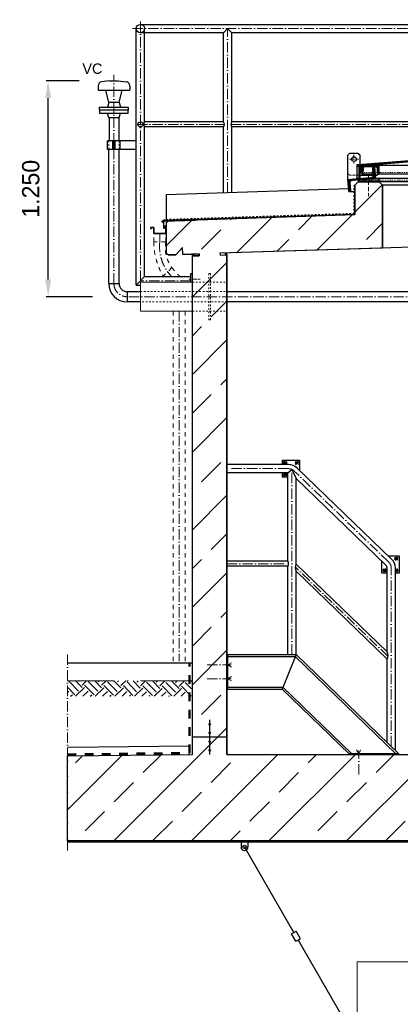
# Model space of a CAD drawing. Header units: millimetres. Extents: x -48448 to 452754, y -13941 to 17062.
# Tile 48 of 256: x -9190 to -6988, y 1634 to 7333. Entities that reach past the tile are written whole.
import ezdxf

# ---------------------------------------------------------------- set-up
doc = ezdxf.new("R2010")
doc.units = ezdxf.units.MM
doc.linetypes.add('ACAD_ISO10W100', pattern=[18, 12, -3, 0, -3])
doc.linetypes.add('JIS_02_1.0', pattern=[2, 1, -1])
doc.layers.add('Bemaßung', color=7, linetype='Continuous', lineweight=13)
doc.layers.add('Beschriftung', color=7, linetype='Continuous')
doc.styles.add('LBB3.5M1000', font='isocp.shx', dxfattribs={"height": 3.5})
doc.dimstyles.new('DIN', dxfattribs={"dimtxt": 2.5, "dimasz": 2.5, "dimexe": 1.25, "dimexo": 0.625, "dimtad": 1, "dimtih": 1, "dimdec": 4, "dimdsep": 46, "dimlunit": 6, "dimtxsty": 'Standard', "dimcen": 2.5, "dimadec": 0, "dimazin": 0, "dimtfac": 1, "dimtdec": 4, "dimtmove": 0, "dimatfit": 3, "dimfxl": 0, "dimtvp": 1, "dimtolj": 1, "dimtzin": 0, "dimarcsym": 0})
pattern_1 = [(45, (134185.1, 41129.55), (-224.5064, 224.5064), []), (45, (134409.62, 41129.55), (-224.5064, 224.5064), [158.75, -79.375])]

# ---------------------------------------------------------------- blocks, each defined once
blk = doc.blocks.new('*D38')
at = {"layer": 'Bemaßung', "color": 0, "lineweight": -2, "transparency": 16777216}
for p, q in [((-8844.8, 6979.8), (-9037.6, 6979.8)), ((-9025.1, 5829.8), (-9025.1, 6879.8)), ((-8768.8, 5729.8), (-9037.6, 5729.8))]:
    blk.add_line(p, q, dxfattribs=at)
at = {"layer": 'Bemaßung', "color": 0, "transparency": 16777216}
for points in [[(-9041.7, 6879.8), (-9008.4, 6879.8), (-9025.1, 6979.8)], [(-9041.7, 5829.8), (-9008.4, 5829.8), (-9025.1, 5729.8)]]:
    blk.add_solid(points, dxfattribs=at)
at = {"layer": 'DEFPOINTS', "color": 0, "transparency": 16777216}
for p in [(-9025.1, 6979.8), (-8644.8, 6979.8), (-8568.8, 5729.8)]:
    blk.add_point(p, dxfattribs=at)
at = {"layer": 'Bemaßung', "color": 0, "transparency": 16777216, "insert": (-9125.5, 6354.8), "char_height": 100, "attachment_point": 5, "rotation": 90}
blk.add_mtext('\\A1;1.250', dxfattribs=at)

msp = doc.modelspace()

# ---------------------------------------------------------------- hatches: boundary and pattern name
h = msp.add_hatch()
h.set_pattern_fill('ANSI31', color=256)
h.set_pattern_definition([(45, (102925.6535, 60982.2733), (-2.24506403, 2.24506403), [])])
edge = h.paths.add_edge_path()
edge.add_line((-5970.932, 6487.126), (-5970.932, 6449.433))
edge.add_line((-5970.932, 6449.433), (-5965.932, 6449.433))
edge.add_line((-5965.932, 6449.433), (-5965.932, 6487.509))
edge.add_arc((-5973.432, 6487.509), 7.5, 360, 445.426079)
edge.add_line((-5972.834, 6494.985), (-6590.334, 6544.385))
edge.add_arc((-6590.932, 6536.909), 7.5, 445.426079, 454.573921)
edge.add_line((-6591.53, 6544.385), (-7209.03, 6494.985))
edge.add_arc((-7208.432, 6487.509), 7.5, 454.573921, 540)
edge.add_line((-7215.932, 6487.509), (-7215.932, 6449.433))
edge.add_line((-7215.932, 6449.433), (-7210.932, 6449.433))
edge.add_line((-7210.932, 6449.433), (-7210.932, 6487.126))
edge.add_arc((-7208.432, 6487.126), 2.5, 454.610649, 540, ccw=False)
edge.add_line((-7208.633, 6489.618), (-6591.535, 6539.384))
edge.add_arc((-6590.932, 6531.908), 7.5, 445.389351, 454.610649, ccw=False)
edge.add_line((-6590.329, 6539.384), (-5973.231, 6489.618))
edge.add_arc((-5973.432, 6487.126), 2.5, 360, 445.389351, ccw=False)
at = {"lineweight": 13}
h = msp.add_hatch(dxfattribs=at)
h.set_pattern_fill('ANSI33', color=256, scale=50, style=0)
h.paths.add_polyline_path([(-8285.877, 5973.158), (-8330.854, 5971.707), (-8341.171, 5981.38), (-8341.171, 6158.475), (-8331.502, 6168.789), (-7250.932, 6206.651), (-7250.932, 6375.37), (-7230.932, 6395.37), (-7110.932, 6395.37), (-7090.932, 6375.37), (-7090.932, 6011.709), (-8031.235, 5981.374), (-8030.911, 5971.379), (-7990.932, 5972.669), (-7990.932, 3079.77), (-4190.932, 3079.77), (-4190.932, 6095.262), (-4150.953, 6096.551), (-4151.275, 6106.546), (-6090.932, 6043.97), (-6090.932, 6375.37), (-6070.932, 6395.37), (-5950.932, 6395.37), (-5930.932, 6375.37), (-5930.932, 6249.236), (-4053.74, 6309.797), (-4043.407, 6320.13), (-4043.407, 6450.345), (-4033.215, 6460.537), (-3853.402, 6466.338), (-3843.407, 6456.343), (-3843.407, 6126.484), (-3853.079, 6116.166), (-3898.056, 6114.715), (-3939.325, 6153.405), (-3938.035, 6113.426), (-4030.911, 6110.429), (-4030.589, 6100.434), (-3990.932, 6101.714), (-3990.932, 3079.77), (-3120.707, 3069.974), (-3120.597, 2579.77), (-8913.67, 2579.77), (-8913.67, 3071.634), (-8190.932, 3079.77), (-8190.932, 5966.216), (-8150.953, 5967.506), (-8151.275, 5977.501), (-8245.898, 5974.448), (-8247.188, 6014.427)])
h = msp.add_hatch(dxfattribs=at)
h.set_pattern_fill('ANSI31', color=256, angle=-4.763642)
h.set_pattern_definition([(40.2363583, (104700.662, 53213.6067), (-2.05086662, 2.42375146), [])])
edge = h.paths.add_edge_path()
edge.add_line((-7142.571, 6482.976), (-7137.09, 6483.433))
edge.add_line((-7137.09, 6483.433), (-7131.277, 6413.674))
edge.add_line((-7131.277, 6413.674), (-7268.801, 6402.214))
edge.add_arc((-7267.887, 6391.252), 11, 454.763642, 544.763642)
edge.add_line((-7278.849, 6390.339), (-7275.112, 6345.494))
edge.add_arc((-7280.593, 6345.037), 5.5, 274.763642, 364.763642, ccw=False)
edge.add_line((-7280.136, 6339.556), (-7285.617, 6339.1))
edge.add_line((-7285.617, 6339.1), (-7291.43, 6408.858))
edge.add_line((-7291.43, 6408.858), (-7153.907, 6420.318))
edge.add_arc((-7154.821, 6431.28), 11, 274.763642, 364.763642)
edge.add_line((-7143.859, 6432.193), (-7147.596, 6477.038))
edge.add_arc((-7142.115, 6477.495), 5.5, 454.763642, 544.763642, ccw=False)
h = msp.add_hatch(dxfattribs=at)
h.set_pattern_fill('ANSI31', color=256, angle=90)
h.set_pattern_definition([(135, (102082.5107, 60982.2733), (-2.24506403, -2.24506403), [])])
edge = h.paths.add_edge_path()
edge.add_arc((-7128.932, 6474.933), 8.5, 363.62853, 450, ccw=False)
edge.add_line((-7120.449, 6475.471), (-7118.416, 6443.414))
edge.add_arc((-7114.175, 6443.683), 4.25, 183.62853, 270)
edge.add_line((-7114.175, 6439.433), (-7110.932, 6439.433))
edge.add_line((-7110.932, 6439.433), (-7110.932, 6486.883))
edge.add_arc((-7113.482, 6486.883), 2.55, 360, 450)
edge.add_line((-7113.482, 6489.433), (-7208.382, 6489.433))
edge.add_arc((-7208.382, 6486.883), 2.55, 450, 540)
edge.add_line((-7210.932, 6486.883), (-7210.932, 6439.433))
edge.add_line((-7210.932, 6439.433), (-7207.689, 6439.433))
edge.add_arc((-7207.689, 6443.683), 4.25, 270, 356.37147)
edge.add_line((-7203.448, 6443.414), (-7201.415, 6475.471))
edge.add_arc((-7192.932, 6474.933), 8.5, 450, 536.37147, ccw=False)
edge.add_line((-7192.932, 6483.433), (-7128.932, 6483.433))
h = msp.add_hatch()
h.set_pattern_fill('AR-SAND', color=256, scale=0.1)
h.set_pattern_definition([(37.5, (101643.925, 60974.2106), (-0.16000313, 4.89413237), [0, -3.8608, 0, -4.318, 0, -4.1275]), (7.5, (101643.925, 60974.2106), (4.49523283, 7.168251), [0, -2.0828, 0, -3.4798, 0, -1.3335]), (327.5, (101640.801, 60974.2106), (7.9099237, 0.01437185), [0, -1.27, 0, -4.572, 0, -5.969]), (317.5, (101640.801, 60974.2106), (7.63556452, 2.22929323), [0, -0.635, 0, -2.9972, 0, -3.429])])
h.paths.add_polyline_path([(-7110.932, 6395.37), (-7230.932, 6395.37), (-7230.932, 6405.37), (-7110.932, 6415.37)])
h = msp.add_hatch(color=256)
h.dxf.hatch_style = 1
h.paths.add_polyline_path([(-8190.932, 5976.222), (-8180.937, 5976.544), (-8180.615, 5966.549), (-8190.932, 5966.216)])
h = msp.add_hatch(color=256)
h.dxf.hatch_style = 1
h.paths.add_polyline_path([(-8001.249, 5982.341), (-7990.932, 5982.674), (-7990.932, 5972.669), (-8000.927, 5972.346)])
h = msp.add_hatch()
h.set_pattern_fill('EARTH', color=256, scale=12.5, angle=44.355047, style=0)
h.set_pattern_definition([(44.35505, (40301.07, -102.33), (1.26356, 112.24609), [79.375, -79.375]), (44.35505, (40280.26, -81.05), (1.26356, 112.24609), [79.375, -79.375]), (44.35505, (40259.45, -59.77), (1.26356, 112.24609), [79.375, -79.375]), (134.35505, (40259.61, -45.74), (-112.24609, 1.26356), [79.375, -79.375]), (134.35505, (40280.89, -24.93), (-112.24609, 1.26356), [79.375, -79.375]), (134.35505, (40302.17, -4.12), (-112.24609, 1.26356), [79.375, -79.375])])
h.paths.add_polyline_path([(-8913.67, 3506.437), (-8913.67, 3416.843), (-8196.347, 3416.843), (-8196.347, 3506.437)])
h = msp.add_hatch(dxfattribs=at)
h.set_pattern_fill('ANSI33', color=256, scale=50, style=0)
h.set_pattern_definition(pattern_1)
h.paths.add_polyline_path([(-8095.932, 3254.943, 1), (-8085.932, 3254.943, 1)], flags=17)
h = msp.add_hatch(dxfattribs=at)
h.set_pattern_fill('ANSI33', color=256, scale=50, style=0)
h.set_pattern_definition([(45, (134185.1, 41179.55), (-224.5064, 224.5064), []), (45, (134409.62, 41179.55), (-224.5064, 224.5064), [158.75, -79.375])])
h.paths.add_polyline_path([(-8095.932, 3254.943, 1), (-8085.932, 3254.943, 1)], flags=17)
h = msp.add_hatch(dxfattribs=at)
h.set_pattern_fill('ANSI33', color=256, scale=50, style=0)
h.set_pattern_definition(pattern_1)
h.paths.add_polyline_path([(-8095.932, 3204.943, 1), (-8085.932, 3204.943, 1)], flags=17)
h = msp.add_hatch(dxfattribs=at)
h.set_pattern_fill('ANSI33', color=256, scale=50, style=0)
h.set_pattern_definition([(45, (134185.1, 41079.2), (-224.5064, 224.5064), []), (45, (134409.62, 41079.2), (-224.5064, 224.5064), [158.75, -79.375])])
h.paths.add_polyline_path([(-8095.932, 3154.597, 1), (-8085.932, 3154.597, 1)], flags=17)
h = msp.add_hatch(dxfattribs=at)
h.set_pattern_fill('ANSI33', color=256, scale=50, style=0)
h.set_pattern_definition([(45, (134185.1, 41029.2), (-224.5064, 224.5064), []), (45, (134409.62, 41029.2), (-224.5064, 224.5064), [158.75, -79.375])])
h.paths.add_polyline_path([(-8095.932, 3104.597, 1), (-8085.932, 3104.597, 1)], flags=17)

# ---------------------------------------------------------------- linework, layer by layer
at = {"linetype": 'ACAD_ISO10W100', "lineweight": 18, "ltscale": 5}
for p, q in [((-8491.171, 5821.852), (-8491.171, 7333.486)), ((-8537.236, 7282.421), (-5455.191, 7282.421)), ((-7986.673, 6332.993), (-7986.673, 7282.421)), ((-8644.784, 5805.77), (-8644.784, 7013.666)), ((-8511.033, 6727.421), (-8005.639, 6727.421)), ((-7967.706, 6727.421), (-6745.639, 6727.421)), ((-8200.932, 5821.852), (-8491.171, 5821.852)), ((-6516.8, 5729.77), (-8568.784, 5729.77)), ((-7634.577, 4734.631), (-7990.932, 4734.631)), ((-7615.082, 3658.77), (-7615.082, 4730.522)), ((-7054.847, 4194.014), (-7601.037, 4721.087)), ((-7990.932, 4184.62), (-7634.048, 4184.62)), ((-7058.185, 3647.214), (-7596.103, 4166.305)), ((-7040.087, 3127.205), (-7040.087, 4159.258)), ((-8105.744, 3598.77), (-7967.046, 3598.77)), ((-7963.925, 3611.476), (-7985.932, 3598.77)), ((-7985.932, 3598.77), (-7963.925, 3586.064)), ((-8105.744, 3518.77), (-7967.046, 3518.77)), ((-7985.932, 3518.77), (-7963.925, 3531.476)), ((-7963.925, 3506.064), (-7985.932, 3518.77)), ((-7228.39, 3084.77), (-7241.096, 3106.777)), ((-7215.684, 3106.777), (-7228.39, 3084.77)), ((-7228.39, 2964.958), (-7228.39, 3103.656))]:
    msp.add_line(p, q, dxfattribs=at)
for p, q in [((-8491.171, 7306.571), (-3693.407, 7306.571)), ((-8515.321, 5797.702), (-8515.321, 7282.421)), ((-8010.823, 7258.271), (-8491.171, 7258.271)), ((-8467.021, 6742.371), (-8467.021, 7282.421)), ((-8010.823, 7258.271), (-7986.673, 7282.421)), ((-8010.823, 6742.371), (-8010.823, 7258.271)), ((-7986.673, 7282.421), (-7962.523, 7258.271)), ((-6750.823, 7258.271), (-7962.523, 7258.271)), ((-7962.523, 6742.371), (-7962.523, 7258.271)), ((-8671.021, 6632.738), (-8671.021, 6764.77)), ((-8614.634, 6632.738), (-8614.634, 6764.77)), ((-8010.823, 6742.371), (-8467.021, 6742.371)), ((-6750.823, 6742.371), (-7962.523, 6742.371)), ((-8467.021, 5846.002), (-8467.021, 6712.471)), ((-8010.823, 6712.471), (-8467.021, 6712.471)), ((-8010.823, 6332.214), (-8010.823, 6712.471)), ((-6750.823, 6712.471), (-7962.523, 6712.471)), ((-7962.523, 6333.772), (-7962.523, 6712.471)), ((-8674.934, 5805.77), (-8674.934, 6582.738)), ((-8614.634, 5805.77), (-8614.634, 6582.738)), ((-7290.932, 6549.433), (-7280.932, 6559.433)), ((-7290.932, 6549.433), (-7280.932, 6559.433)), ((-7230.932, 6559.433), (-7280.932, 6559.433)), ((-7230.932, 6559.433), (-7280.932, 6559.433)), ((-7230.932, 6559.433), (-7220.932, 6549.433)), ((-7230.932, 6559.433), (-7220.932, 6549.433)), ((-7290.932, 6408.899), (-7290.932, 6549.433)), ((-7290.932, 6408.899), (-7290.932, 6549.433)), ((-7220.932, 6423.524), (-7220.932, 6549.433)), ((-7220.932, 6414.733), (-7220.932, 6549.433)), ((-7226.932, 6484.433), (-7236.932, 6484.433)), ((-7220.932, 6483.433), (-7215.932, 6483.433)), ((-6068.382, 6489.433), (-7113.482, 6489.433)), ((-7230.932, 6395.37), (-7250.932, 6375.37)), ((-5950.932, 6395.37), (-7230.932, 6395.37)), ((-7144.462, 6439.433), (-7210.932, 6439.433)), ((-6048.44, 6439.433), (-7120.617, 6439.433)), ((-7110.932, 6395.37), (-7090.932, 6375.37)), ((-8341.171, 6321.557), (-7286.989, 6355.566)), ((-7285.617, 6339.1), (-7250.932, 6339.1)), ((-7250.932, 6375.37), (-7250.932, 6278.271)), ((-7250.932, 6339.1), (-7250.932, 6206.651)), ((-7090.932, 6011.709), (-7090.932, 6375.37)), ((-6090.932, 6375.37), (-7090.932, 6375.37)), ((-8341.171, 6174.48), (-8341.171, 6321.557)), ((-8341.171, 6158.475), (-8331.499, 6168.792)), ((-8341.171, 5981.38), (-8341.171, 6158.475)), ((-8311.311, 6169.44), (-8311.408, 6172.439)), ((-8309.699, 6165.988), (-8310.022, 6175.988)), ((-8308.313, 6169.537), (-8308.409, 6172.536)), ((-8249.809, 6171.425), (-8249.906, 6174.423)), ((-8248.197, 6167.972), (-8248.519, 6177.972)), ((-8246.811, 6171.521), (-8246.907, 6174.52)), ((-7250.932, 6206.651), (-8237.303, 6174.83)), ((-8190.49, 6173.338), (-8190.587, 6176.337)), ((-8188.878, 6169.886), (-8189.2, 6179.886)), ((-8187.491, 6173.435), (-8187.588, 6176.433)), ((-4151.275, 6106.546), (-8031.235, 5981.374)), ((-8247.188, 6014.427), (-8285.877, 5973.158)), ((-8245.898, 5974.448), (-8247.188, 6014.427)), ((-8341.171, 5981.38), (-8330.854, 5971.707)), ((-8330.854, 5971.707), (-8285.877, 5973.158)), ((-8245.898, 5974.448), (-8190.932, 5976.222)), ((-8190.932, 5976.222), (-8151.275, 5977.501)), ((-8190.932, 3079.77), (-8190.932, 5976.222)), ((-8150.953, 5967.506), (-8190.932, 5966.216)), ((-8180.937, 5976.544), (-8180.615, 5966.549)), ((-8151.275, 5977.501), (-8150.953, 5967.506)), ((-8031.235, 5981.374), (-8030.912, 5971.379)), ((-8030.911, 5971.379), (-7990.932, 5972.669)), ((-8001.249, 5982.341), (-8000.927, 5972.346)), ((-7990.932, 3079.77), (-7990.932, 5982.674)), ((-8467.021, 5846.002), (-8515.321, 5797.702)), ((-8467.021, 5846.002), (-8200.932, 5846.002)), ((-8674.934, 5805.77), (-8614.634, 5805.77)), ((-8568.784, 5759.92), (-8568.784, 5699.62)), ((-8568.784, 5759.92), (-8490.932, 5759.92)), ((-8515.321, 5797.702), (-8490.932, 5797.702)), ((-7990.932, 5759.92), (-6516.8, 5759.92)), ((-8490.932, 5699.62), (-8568.784, 5699.62)), ((-6516.8, 5699.62), (-7990.932, 5699.62)), ((-7634.566, 4758.77), (-7990.932, 4758.77)), ((-7038.078, 4211.392), (-7584.256, 4738.454)), ((-7639.232, 4710.47), (-7990.932, 4710.47)), ((-7639.232, 4710.47), (-7615.082, 4730.522)), ((-7639.232, 4199.57), (-7639.232, 4710.47)), ((-7615.082, 4730.522), (-7590.932, 4677.775)), ((-7590.932, 4182.091), (-7590.932, 4677.775)), ((-7071.617, 4176.636), (-7590.932, 4677.775)), ((-7639.232, 4199.57), (-7990.932, 4199.57)), ((-7639.232, 4169.67), (-7990.932, 4169.67)), ((-7639.232, 3658.77), (-7639.232, 4169.67)), ((-7064.237, 3673.831), (-7590.932, 4182.091)), ((-7590.932, 3658.77), (-7590.932, 4140.54)), ((-7063.365, 3631.437), (-7590.932, 4140.54)), ((-7064.237, 3673.831), (-7064.237, 4159.258)), ((-7015.937, 3103.9), (-7015.937, 4159.258)), ((-7990.932, 3658.77), (-7590.932, 3658.77)), ((-7985.932, 3458.77), (-7985.932, 3658.77)), ((-7590.932, 3658.77), (-7671.696, 3458.77)), ((-7590.932, 3658.77), (-6996.113, 3084.77)), ((-8190.932, 3608.77), (-8913.67, 3608.77)), ((-7985.932, 3647.27), (-7595.576, 3647.27)), ((-7595.576, 3647.27), (-7012.674, 3084.77)), ((-7063.365, 3149.668), (-7063.365, 3631.437)), ((-7990.932, 3458.77), (-7671.696, 3458.77)), ((-7985.932, 3470.27), (-7667.052, 3470.27)), ((-7671.696, 3458.77), (-7284.131, 3084.77)), ((-7667.052, 3470.27), (-7267.57, 3084.77)), ((-8090.932, 3279.77), (-8090.932, 3259.943)), ((-8090.932, 3249.943), (-8090.932, 3209.943)), ((-8090.932, 3199.943), (-8090.932, 3159.597)), ((-7990.932, 3179.77), (-8190.932, 3179.77)), ((-8090.932, 3149.597), (-8090.932, 3109.597)), ((-8913.67, 3121.638), (-8207.044, 3129.592)), ((-8913.67, 3071.634), (-8190.932, 3079.77)), ((-8090.932, 3099.597), (-8090.932, 3079.77)), ((-7990.932, 3079.77), (-6090.932, 3079.77)), ((-8913.67, 2579.77), (-3120.597, 2579.77)), ((-8913.67, 2574.77), (-3120.597, 2574.77))]:
    msp.add_line(p, q)
at = {"linetype": 'Continuous', "lineweight": -2, "ltscale": 10}
for p, q in [((-8619.784, 6979.77), (-8572.743, 6973.439)), ((-8674.934, 6854.77), (-8682.284, 6827.77)), ((-8614.634, 6854.77), (-8674.934, 6854.77)), ((-8614.634, 6854.77), (-8607.284, 6827.77)), ((-8674.934, 6764.77), (-8682.284, 6791.77)), ((-8614.634, 6764.77), (-8607.284, 6791.77)), ((-8614.634, 6764.77), (-8674.934, 6764.77))]:
    msp.add_line(p, q, dxfattribs=at)
at = {"linetype": 'Continuous', "ltscale": 10}
for p, q in [((-8736.284, 6951.185), (-8736.284, 6926.112)), ((-8736.284, 6926.112), (-8553.284, 6926.112)), ((-8674.934, 6854.77), (-8692.209, 6926.112)), ((-8614.634, 6854.77), (-8597.358, 6926.112)), ((-8553.284, 6951.185), (-8553.284, 6926.112)), ((-8681.598, 6582.738), (-8681.598, 6632.738)), ((-8515.321, 6632.738), (-8681.598, 6632.738)), ((-8651.41, 6582.738), (-8651.41, 6632.738)), ((-8646.902, 6582.738), (-8646.902, 6632.738)), ((-8642.666, 6582.738), (-8642.666, 6632.738)), ((-8638.158, 6582.738), (-8638.158, 6632.738)), ((-8607.97, 6582.738), (-8607.97, 6632.738)), ((-8515.321, 6582.738), (-8681.598, 6582.738)), ((-7909.248, 2574.77), (-7909.248, 2544.507)), ((-7869.254, 2574.77), (-7869.254, 2544.977)), ((-7603.31, 2049.708), (-7889.254, 2544.977)), ((-7616.3, 2042.208), (-7590.319, 2057.208)), ((-7565.319, 2013.906), (-7590.319, 2057.208)), ((-7591.3, 1998.906), (-7616.3, 2042.208)), ((-7591.3, 1998.906), (-7565.319, 2013.906)), ((-7315.784, 1551.699), (-7578.31, 2006.406))]:
    msp.add_line(p, q, dxfattribs=at)
at = {"linetype": 'JIS_02_1.0', "lineweight": 18, "ltscale": 10}
for p, q in [((-8674.934, 6582.738), (-8674.934, 6632.738)), ((-8614.634, 6582.738), (-8614.634, 6632.738)), ((-8190.932, 5813.92), (-7990.932, 5813.92)), ((-8490.932, 5759.92), (-7990.932, 5759.92)), ((-7990.932, 5699.62), (-8490.932, 5699.62)), ((-8190.932, 5645.62), (-7990.932, 5645.62))]:
    msp.add_line(p, q, dxfattribs=at)
at = {"linetype": 'ACAD_ISO10W100', "lineweight": 18, "ltscale": 2}
for p, q in [((-7282.324, 6526.933), (-7229.539, 6526.933)), ((-7282.324, 6526.933), (-7229.539, 6526.933)), ((-7255.932, 6553.325), (-7255.932, 6500.54)), ((-7255.932, 6553.325), (-7255.932, 6500.54)), ((-7170.932, 6437.307), (-7170.932, 6312.423))]:
    msp.add_line(p, q, dxfattribs=at)
at = {"linetype": 'JIS_02_1.0', "lineweight": 18, "ltscale": 2.5}
for p, q in [((-7215.932, 6483.433), (-7192.932, 6483.433)), ((-7132.924, 6433.433), (-7143.962, 6433.433))]:
    msp.add_line(p, q, dxfattribs=at)
at = {"linetype": 'JIS_02_1.0', "lineweight": 18, "ltscale": 5}
for p, q in [((-5970.932, 6449.433), (-7210.932, 6449.433)), ((-5950.932, 6405.37), (-7230.932, 6405.37)), ((-7985.932, 3647.27), (-7595.576, 3647.27))]:
    msp.add_line(p, q, dxfattribs=at)
at = {"linetype": 'JIS_02_1.0', "lineweight": 50, "ltscale": 10}
for p, q in [((-7252.932, 6208.588), (-7252.932, 6373.43)), ((-8366.616, 6162.068), (-8356.377, 6172.989)), ((-7252.932, 6208.588), (-8356.377, 6172.989))]:
    msp.add_line(p, q, dxfattribs=at)
at = {"color": 254, "linetype": 'JIS_02_1.0', "lineweight": 9, "ltscale": 25}
for p, q in [((-8414.405, 6047.392), (-8414.405, 6095.182)), ((-8344.633, 6047.392), (-8414.405, 6047.392)), ((-8344.633, 6047.392), (-8344.405, 6095.182)), ((-8309.986, 5898.364), (-8359.322, 5849.028)), ((-8232.328, 5645.62), (-8302.1, 5645.62))]:
    msp.add_line(p, q, dxfattribs=at)
at = {"color": 253, "linetype": 'ACAD_ISO10W100', "lineweight": 9, "ltscale": 5}
for p, q in [((-8379.405, 6047.392), (-8379.405, 6095.182)), ((-8334.573, 5873.777), (-8312.118, 5846.002))]:
    msp.add_line(p, q, dxfattribs=at)
at = {"lineweight": 13}
for p, q in [((-8490.932, 5645.62), (-8490.932, 5813.92)), ((-8490.932, 5813.92), (-8190.932, 5813.92)), ((-8190.932, 5645.62), (-8490.932, 5645.62))]:
    msp.add_line(p, q, dxfattribs=at)
at = {"linetype": 'ACAD_ISO10W100', "lineweight": 9}
msp.add_line((-8146.25, 5831.852), (-8211.434, 5831.852), dxfattribs=at)
at = {"linetype": 'JIS_02_1.0', "lineweight": 9, "ltscale": 25}
for p, q in [((-8302.1, 5645.62), (-8302.1, 3620.378)), ((-8232.328, 5645.62), (-8232.328, 3620.378)), ((-7662.7, 4777.259), (-7644.52, 4759.079)), ((-7662.7, 4759.079), (-7644.52, 4777.259)), ((-7577.444, 4777.259), (-7595.624, 4759.079)), ((-7577.444, 4759.079), (-7595.624, 4777.259)), ((-7662.7, 4692.003), (-7644.52, 4710.183)), ((-7662.7, 4710.183), (-7644.52, 4692.003)), ((-7002.459, 4222.399), (-7020.639, 4204.219)), ((-7002.459, 4204.219), (-7020.639, 4222.399)), ((-7087.715, 4137.142), (-7069.535, 4155.322)), ((-7087.715, 4155.322), (-7069.535, 4137.142)), ((-7002.459, 4155.322), (-7015.937, 4141.844)), ((-7002.459, 4137.142), (-7015.937, 4150.62))]:
    msp.add_line(p, q, dxfattribs=at)
at = {"linetype": 'ACAD_ISO10W100', "lineweight": 9, "ltscale": 5}
msp.add_line((-8267.1, 5645.62), (-8267.1, 3620.378), dxfattribs=at)
at = {"linetype": 'ACAD_ISO10W100', "lineweight": 13, "ltscale": 5}
msp.add_line((-8913.67, 3658.77), (-8913.67, 2524.77), dxfattribs=at)
at = {"linetype": 'JIS_02_1.0', "lineweight": 9, "ltscale": 5}
msp.add_line((-7985.932, 3658.77), (-7985.932, 3618.77), dxfattribs=at)
at = {"linetype": 'JIS_02_1.0', "lineweight": 50, "ltscale": 50}
for p, q in [((-8207.044, 3088.478), (-8207.044, 3608.77)), ((-8913.67, 3080.519), (-8207.044, 3088.478))]:
    msp.add_line(p, q, dxfattribs=at)
at = {"linetype": 'ACAD_ISO10W100', "lineweight": 13, "ltscale": 25}
msp.add_line((-8190.932, 3506.437), (-8913.67, 3506.437), dxfattribs=at)
at = {"linetype": 'Continuous', "lineweight": -2, "ltscale": 10}
for points in [[(-8727.284, 6827.77), (-8562.284, 6827.77), (-8562.284, 6809.77), (-8727.284, 6809.77)], [(-8727.284, 6791.77), (-8562.284, 6791.77), (-8562.284, 6809.77), (-8727.284, 6809.77)]]:
    msp.add_lwpolyline(points, close=True, dxfattribs=at)
at = {"linetype": 'JIS_02_1.0', "lineweight": 18, "ltscale": 2.5}
msp.add_lwpolyline([(-7220.932, 6477.44), (-7220.932, 6477.44), (-7220.932, 6549.433), (-7230.932, 6559.433), (-7280.932, 6559.433), (-7290.932, 6549.433), (-7290.932, 6443.433), (-7280.932, 6433.433), (-7220.932, 6433.433)], dxfattribs=at)
for points in [[(-5970.932, 6487.126), (-5970.932, 6449.433), (-5965.932, 6449.433), (-5965.932, 6487.509, 0.39102055), (-5972.834, 6494.985), (-6590.334, 6544.385, 0.0399362), (-6591.53, 6544.385), (-7209.03, 6494.985, 0.39102055), (-7215.932, 6487.509), (-7215.932, 6449.433), (-7210.932, 6449.433), (-7210.932, 6487.126, -0.3908358), (-7208.633, 6489.618), (-6591.535, 6539.384, -0.04025723), (-6590.329, 6539.384), (-5973.231, 6489.618, -0.3908358)], [(-7142.571, 6482.976), (-7137.09, 6483.433), (-7131.277, 6413.674), (-7268.801, 6402.214, 0.41421356), (-7278.849, 6390.339), (-7275.112, 6345.494, -0.41421356), (-7280.136, 6339.556), (-7285.617, 6339.1), (-7291.43, 6408.858), (-7153.907, 6420.318, 0.41421356), (-7143.859, 6432.193), (-7147.596, 6477.038, -0.41421356)], [(-7128.932, 6483.433, -0.39578402), (-7120.449, 6475.471), (-7118.416, 6443.414, 0.39578402), (-7114.175, 6439.433), (-7110.932, 6439.433), (-7110.932, 6486.883, 0.41421356), (-7113.482, 6489.433), (-7208.382, 6489.433, 0.41421356), (-7210.932, 6486.883), (-7210.932, 6439.433), (-7207.689, 6439.433, 0.39578402), (-7203.448, 6443.414), (-7201.415, 6475.471, -0.39578402), (-7192.932, 6483.433)]]:
    msp.add_lwpolyline(points, format="xyb", close=True)
for points in [[(-7226.932, 6414.233), (-7236.932, 6413.399), (-7236.932, 6494.433), (-7226.932, 6494.433)], [(-7230.932, 6395.37), (-7110.932, 6395.37), (-7110.932, 6415.37), (-7230.932, 6405.37)], [(-6070.932, 6395.37), (-7110.932, 6395.37), (-7110.932, 6415.37), (-6070.932, 6415.37)], [(-8345.105, 6096.114), (-8413.705, 6096.114), (-8413.705, 6131.114), (-8431.105, 6131.114), (-8431.105, 6120.414), (-8430.405, 6120.414), (-8430.405, 6130.414), (-8414.405, 6130.414), (-8414.405, 6095.414), (-8344.405, 6095.414), (-8344.405, 6138.114), (-8355.105, 6138.114), (-8355.105, 6129.414), (-8354.405, 6129.414), (-8354.405, 6137.414), (-8345.105, 6137.414)], [(-7653.951, 4776.712), (-7646.201, 4773.1), (-7645.861, 4764.558), (-7653.27, 4759.627), (-7661.019, 4763.238), (-7661.36, 4771.781)], [(-7578.225, 4770.184), (-7580.241, 4761.876), (-7588.549, 4759.861), (-7594.842, 4766.154), (-7592.827, 4774.462), (-7584.519, 4776.478)], [(-7654.984, 4692.654), (-7661.855, 4697.742), (-7660.481, 4706.18), (-7652.236, 4709.531), (-7645.365, 4704.443), (-7646.739, 4696.005)], [(-7003.24, 4215.324), (-7005.255, 4207.015), (-7013.564, 4205), (-7019.857, 4211.293), (-7017.842, 4219.602), (-7009.533, 4221.617)], [(-7079.999, 4137.794), (-7086.87, 4142.881), (-7085.496, 4151.319), (-7077.251, 4154.67), (-7070.38, 4149.583), (-7071.754, 4141.145)], [(-7284.131, 3079.77), (-6996.113, 3079.77), (-6996.113, 3084.77), (-7284.131, 3084.77)]]:
    msp.add_lwpolyline(points, close=True)
for points in [[(-7120.617, 6473.313), (-7131.761, 6483.433), (-7192.932, 6483.433)], [(-7132.924, 6433.433), (-7120.617, 6433.433), (-7120.617, 6473.313)], [(-3120.597, 2579.77), (-8913.67, 2579.77), (-8913.67, 3071.634), (-8190.932, 3079.77), (-8190.932, 5966.216), (-8150.953, 5967.506), (-8151.275, 5977.501), (-8245.898, 5974.448), (-8247.188, 6014.427), (-8285.877, 5973.158), (-8330.854, 5971.707), (-8341.171, 5981.38), (-8341.171, 6158.475), (-8331.502, 6168.789), (-7250.932, 6206.651), (-7250.932, 6375.37), (-7230.932, 6395.37), (-7110.932, 6395.37), (-7090.932, 6375.37), (-7090.932, 6011.709), (-8031.235, 5981.374), (-8030.911, 5971.379), (-7990.932, 5972.669), (-7990.932, 3079.77), (-4190.932, 3079.77)], [(-7220.932, 6433.433), (-7143.962, 6433.433)], [(-8355.5, 6128.86), (-8355.5, 6168.015), (-8173.944, 6173.872), (-8174.041, 6176.871), (-8358.08, 6170.933), (-8358.08, 6126.16), (-8352.43, 6126.181), (-8347.793, 6134.86), (-8350.493, 6134.86), (-8353.993, 6128.86), (-8355.502, 6128.86)], [(-8190.932, 5813.92), (-8190.932, 5861.852), (-8200.932, 5861.852), (-8200.932, 5813.92)], [(-7670.072, 4758.77), (-7670.072, 4784.631), (-7570.072, 4784.631), (-7570.072, 4724.767)], [(-7639.232, 4684.631), (-7670.072, 4684.631), (-7670.072, 4710.47)], [(-7057.122, 4229.77), (-6995.087, 4229.77), (-6995.087, 4129.77), (-7015.937, 4129.77)], [(-7064.237, 4129.77), (-7095.087, 4129.77), (-7095.087, 4199.284)], [(-7015.937, 4152.654), (-7014.388, 4154.296), (-7005.681, 4152.45), (-7002.842, 4144.386), (-7008.71, 4138.168), (-7015.937, 4139.7)]]:
    msp.add_lwpolyline(points)
at = {"linetype": 'JIS_02_1.0', "lineweight": 18, "ltscale": 10}
msp.add_lwpolyline([(-8085.932, 5595.62), (-8085.932, 5863.92), (-8095.932, 5863.92), (-8095.932, 5595.62)], close=True, dxfattribs=at)
for centre, radius in [((-8491.171, 7282.421), 24.15), ((-8491.171, 6727.421), 14.95), ((-7255.932, 6526.933), 13.5), ((-7255.932, 6526.933), 13.5), ((-8090.932, 3254.943), 5), ((-8090.932, 3204.943), 5), ((-8090.932, 3154.597), 5), ((-8090.932, 3104.597), 5)]:
    msp.add_circle(centre, radius)
at = {"linetype": 'Continuous', "ltscale": 10}
msp.add_circle((-7889.254, 2544.977), 10, dxfattribs=at)
for centre, radius, start, end in [((-8713.83, 6951.185), 22.454, 97.665628, 180), ((-7889.254, 2544.977), 20, 181.345714, 0)]:
    msp.add_arc(centre, radius, start, end, dxfattribs=at)
at = {"linetype": 'Continuous', "lineweight": -2, "ltscale": 10}
msp.add_arc((-8575.738, 6951.185), 22.454, 0, 82.334372, dxfattribs=at)
for centre, radius, start, end in [((-8448.055, 6727.421), 24.15, 141.75338, 218.24662), ((-8029.789, 6727.421), 24.15, 321.75338, 38.24662), ((-7943.556, 6727.421), 24.15, 141.75338, 218.24662), ((-8568.784, 5805.77), 106.15, 180, 270), ((-8568.784, 5805.77), 45.85, 180, 270), ((-7634.566, 4686.32), 72.45, 46.020428, 90), ((-7658.198, 4184.62), 24.15, 321.75338, 38.24662), ((-7554.188, 4161.316), 42.211, 150.515283, 209.484717), ((-7088.387, 4159.258), 24.15, 360, 46.020428), ((-7088.387, 4159.258), 72.45, 360, 46.020428), ((-7099.096, 3651.908), 41.18, 330.191705, 32.165971)]:
    msp.add_arc(centre, radius, start, end)
at = {"color": 254, "linetype": 'JIS_02_1.0', "lineweight": 9, "ltscale": 25}
for centre, radius, start, end in [((-8020.934, 6049.825), 393.479, 180.354156, 210.684514), ((-8145.42, 6015.143), 201.79, 170.83482, 215.360288), ((613.224, 13885.871), 11975.973, 221.832941, 222.1700486)]:
    msp.add_arc(centre, radius, start, end, dxfattribs=at)
at = {"color": 253, "linetype": 'ACAD_ISO10W100', "lineweight": 9, "ltscale": 5}
msp.add_arc((-8118.634, 6022.134), 261.992, 174.467625, 214.490355, dxfattribs=at)
at = {"linetype": 'ACAD_ISO10W100', "lineweight": 18, "ltscale": 5}
for centre, radius, start, end in [((-8568.784, 5805.77), 76, 180, 270), ((-7634.577, 4686.331), 48.3, 46.020428, 90), ((-7088.387, 4159.258), 48.3, 0, 46.020428)]:
    msp.add_arc(centre, radius, start, end, dxfattribs=at)
at = {"layer": 'Bemaßung'}
msp.add_lwpolyline([(-7236.961, 1880.106), (-6636.961, 1880.106), (-6636.961, 416.106), (-7236.961, 416.106)], close=True, dxfattribs=at)

# ---------------------------------------------------------------- next in the draw order: texts
at = {"layer": 'Beschriftung', "insert": (-8827.359, 7080.04), "char_height": 60, "width": 111.95845, "attachment_point": 1, "style": 'LBB3.5M1000', "bg_fill": 2}
msp.add_mtext('{\\fArial|b0|i0|c0|p34;\\C256;VC}', dxfattribs=at)

# ---------------------------------------------------------------- next in the draw order: linework, layer by layer
at = {"linetype": 'Continuous', "lineweight": -2, "ltscale": 10}
for q in [(-8716.825, 6973.439), (-8619.784, 6979.77)]:
    msp.add_line((-8669.784, 6979.77), q, dxfattribs=at)

# ---------------------------------------------------------------- next in the draw order: dimensions: what is measured, and where the dimension line sits
at = {"layer": 'Bemaßung'}
dim = msp.add_linear_dim(base=(-9025.053, 6979.77), p1=(-8568.784, 5729.77), p2=(-8644.784, 6979.77), angle=90, dimstyle='DIN', override={"dimscale": 10, "dimtxt": 10, "dimasz": 10, "dimexo": 20, "dimgap": 2, "dimdec": 2, "dimsah": 1, "dimtdec": 2, "dimtmove": 2}, dxfattribs=at)
dim.commit()
dim.dimension.update_dxf_attribs({"geometry": '*D38', "text_midpoint": (-9125.539, 6354.77), "dimtype": 160})

doc.saveas('drawing.dxf')
